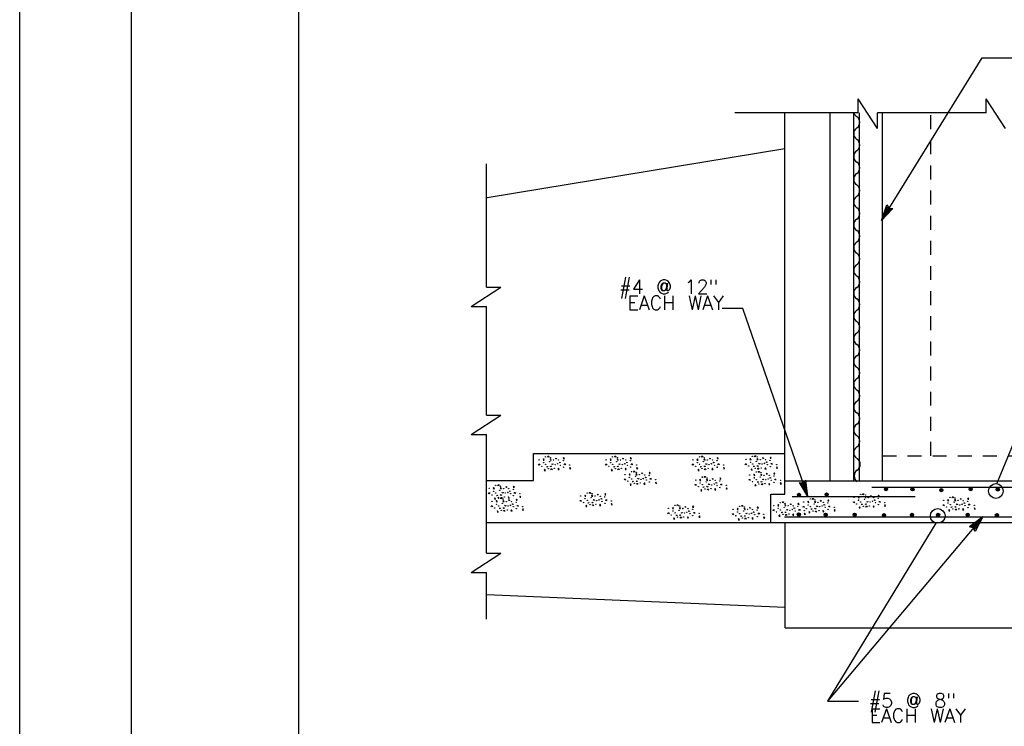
# Model space of a CAD drawing. Extents: x -28.1 to 13.9, y -16.1 to 13.9.
# Tile 2 of 19: x -28.1 to -19.3, y -7 to -0.7. Entities that reach past the tile are written whole.
import ezdxf
from ezdxf.enums import TextEntityAlignment as Align

# ---------------------------------------------------------------- set-up
doc = ezdxf.new("R2010")
doc.units = 0
doc.header["$MEASUREMENT"] = 0
doc.linetypes.add('HIDDEN2', pattern=[0.1875, 0.125, -0.0625])
doc.layers.add('01', color=7, linetype='CONTINUOUS')
doc.layers.add('02', color=7, linetype='CONTINUOUS')
doc.styles.add('TXT_SHX', font='txt.shx')

msp = doc.modelspace()

# ---------------------------------------------------------------- linework, layer by layer
at = {"layer": '01', "color": 7, "linetype": 'CONTINUOUS'}
for p, q in [((-28.143, -16.1273), (-28.143, 13.8727)), ((-27.143, -15.1273), (-27.143, 12.8727)), ((-25.643, -14.6273), (-25.643, 12.3727)), ((-20.424, -2.5093), (-19.525, -1.0583)), ((-19.525, -1.0583), (-19.251, -1.0583)), ((-20.635, -1.5513), (-20.635, -1.4233)), ((-20.463, -1.6893), (-20.635, -1.4233)), ((-19.489, -1.5513), (-19.489, -1.4233)), ((-19.317, -1.6893), (-19.489, -1.4233)), ((-20.635, -1.5513), (-21.74, -1.5513)), ((-21.292, -4.9643), (-21.292, -1.5513)), ((-20.887, -4.8433), (-20.887, -1.5513)), ((-20.675, -4.8433), (-20.675, -1.5513)), ((-20.622, -4.8433), (-20.622, -1.5513)), ((-20.463, -1.6893), (-20.463, -1.5513)), ((-19.489, -1.5513), (-20.463, -1.5513)), ((-20.418, -4.8433), (-20.418, -1.5513)), ((-23.958, -2.3083), (-21.292, -1.8703)), ((-23.963, -3.1103), (-23.963, -2.0053)), ((-20.427, -2.5133), (-20.378, -2.3743)), ((-20.378, -2.3743), (-20.359, -2.4023)), ((-20.427, -2.5133), (-20.325, -2.4073)), ((-20.408, -2.4823), (-20.375, -2.3913)), ((-20.408, -2.4823), (-20.341, -2.4123)), ((-20.389, -2.4513), (-20.373, -2.4073)), ((-20.389, -2.4513), (-20.357, -2.4173)), ((-20.375, -2.3913), (-20.363, -2.4093)), ((-20.373, -2.4073), (-20.367, -2.4163)), ((-20.367, -2.4163), (-20.357, -2.4173)), ((-20.363, -2.4093), (-20.341, -2.4123)), ((-20.359, -2.4023), (-20.325, -2.4073)), ((-24.101, -3.2823), (-23.835, -3.1103)), ((-23.963, -3.1103), (-23.835, -3.1103)), ((-24.101, -3.2823), (-23.963, -3.2823)), ((-23.963, -4.2563), (-23.963, -3.2823)), ((-21.668, -3.3013), (-21.854, -3.3013)), ((-21.086, -4.9853), (-21.668, -3.3013)), ((-19.393, -4.8703), (-18.95, -3.7893)), ((-24.101, -4.4283), (-23.835, -4.2563)), ((-23.963, -4.2563), (-23.835, -4.2563)), ((-24.101, -4.4283), (-23.963, -4.4283)), ((-23.963, -5.4923), (-23.963, -4.4283)), ((-23.542, -4.5993), (-21.29, -4.5993)), ((-23.541, -4.8413), (-23.541, -4.5993)), ((-23.963, -4.8413), (-23.541, -4.8413)), ((-21.292, -4.8433), (-12.686, -4.8433)), ((-21.128, -4.8623), (-21.104, -4.8393)), ((-21.086, -4.9853), (-21.104, -4.8393)), ((-21.086, -4.9853), (-21.162, -4.8593)), ((-21.162, -4.8593), (-21.128, -4.8623)), ((-21.098, -4.9503), (-21.148, -4.8683)), ((-21.148, -4.8683), (-21.126, -4.8703)), ((-21.11, -4.9163), (-21.134, -4.8773)), ((-21.134, -4.8773), (-21.123, -4.8773)), ((-21.126, -4.8703), (-21.11, -4.8553)), ((-21.123, -4.8773), (-21.116, -4.8713)), ((-21.11, -4.9163), (-21.116, -4.8713)), ((-21.098, -4.9503), (-21.11, -4.8553)), ((-20.513, -4.9023), (-17.729, -4.9023)), ((-21.417, -5.2173), (-21.417, -4.9643)), ((-21.415, -4.9643), (-21.292, -4.9643)), ((-21.227, -4.9853), (-20.124, -4.9853)), ((-21.296, -5.1673), (-17.77, -5.1673)), ((-19.52, -5.1673), (-20.909, -6.8153)), ((-19.52, -5.1673), (-19.637, -5.2573)), ((-19.544, -5.1953), (-19.62, -5.2543)), ((-19.52, -5.1673), (-19.589, -5.2973)), ((-19.544, -5.1953), (-19.589, -5.2803)), ((-23.96, -5.2173), (-18.274, -5.2173)), ((-21.29, -6.1603), (-21.29, -5.2173)), ((-19.939, -5.2223), (-20.909, -6.8153)), ((-19.604, -5.2663), (-19.637, -5.2573)), ((-19.599, -5.2603), (-19.62, -5.2543)), ((-19.589, -5.2973), (-19.604, -5.2663)), ((-19.567, -5.2233), (-19.603, -5.2513)), ((-19.593, -5.2543), (-19.603, -5.2513)), ((-19.589, -5.2803), (-19.599, -5.2603)), ((-19.588, -5.2643), (-19.593, -5.2543)), ((-19.567, -5.2233), (-19.588, -5.2643)), ((-24.101, -5.6643), (-23.835, -5.4923)), ((-23.963, -5.4923), (-23.835, -5.4923)), ((-24.101, -5.6643), (-23.963, -5.6643)), ((-23.963, -6.0813), (-23.963, -5.6643)), ((-23.963, -5.8603), (-21.29, -5.9753)), ((-21.29, -6.1603), (-18.028, -6.1603)), ((-20.909, -6.8153), (-20.631, -6.8153))]:
    msp.add_line(p, q, dxfattribs=at)
at = {"layer": '01', "color": 7, "linetype": 'HIDDEN2'}
for p, q in [((-19.984, -4.6213), (-19.984, -1.5503)), ((-20.418, -4.6213), (-12.682, -4.6213))]:
    msp.add_line(p, q, dxfattribs=at)
at = {"layer": '01', "color": 7, "linetype": 'CONTINUOUS'}
for centre, radius in [((-20.3856, -4.9186), 0.0145), ((-20.3856, -4.9186), 0.0112), ((-20.3856, -4.9186), 0.00822), ((-20.3856, -4.9186), 0.00415), ((-20.1496, -4.9206), 0.0145), ((-20.1496, -4.9206), 0.0112), ((-20.1496, -4.9206), 0.00822), ((-20.1496, -4.9206), 0.00415), ((-19.8906, -4.9276), 0.0145), ((-19.8906, -4.9276), 0.0112), ((-19.8906, -4.9276), 0.00822), ((-19.8906, -4.9276), 0.00415), ((-19.6276, -4.9186), 0.0145), ((-19.6276, -4.9186), 0.0112), ((-19.6276, -4.9186), 0.00822), ((-19.6276, -4.9186), 0.00415), ((-19.402, -4.9353), 0.0658), ((-19.3856, -4.9216), 0.0145), ((-19.3856, -4.9216), 0.0112), ((-19.3856, -4.9216), 0.00822), ((-19.3856, -4.9216), 0.00415), ((-21.1646, -4.9706), 0.0145), ((-21.1646, -4.9706), 0.0112), ((-21.1646, -4.9706), 0.00822), ((-21.1646, -4.9706), 0.00415), ((-20.9176, -4.9666), 0.0145), ((-20.9176, -4.9666), 0.0112), ((-20.9176, -4.9666), 0.00822), ((-20.9176, -4.9666), 0.00415), ((-19.923, -5.1583), 0.0658), ((-21.1666, -5.1466), 0.0145), ((-21.1666, -5.1466), 0.0112), ((-21.1666, -5.1466), 0.00822), ((-21.1666, -5.1466), 0.00415), ((-20.9266, -5.1476), 0.0145), ((-20.9266, -5.1476), 0.0112), ((-20.9266, -5.1476), 0.00822), ((-20.9266, -5.1476), 0.00415), ((-20.6666, -5.1476), 0.0145), ((-20.6666, -5.1476), 0.0112), ((-20.6666, -5.1476), 0.00822), ((-20.6666, -5.1476), 0.00415), ((-20.4036, -5.1516), 0.0145), ((-20.4036, -5.1516), 0.0112), ((-20.4036, -5.1516), 0.00822), ((-20.4036, -5.1516), 0.00415), ((-20.1536, -5.1496), 0.0145), ((-20.1536, -5.1496), 0.0112), ((-20.1536, -5.1496), 0.00822), ((-20.1536, -5.1496), 0.00415), ((-19.9196, -5.1496), 0.0145), ((-19.9196, -5.1496), 0.0112), ((-19.9196, -5.1496), 0.00822), ((-19.9196, -5.1496), 0.00415), ((-19.6546, -5.1486), 0.0145), ((-19.6546, -5.1486), 0.0112), ((-19.6546, -5.1486), 0.00822), ((-19.6546, -5.1486), 0.00415), ((-19.3926, -5.1516), 0.0145), ((-19.3926, -5.1516), 0.0112), ((-19.3926, -5.1516), 0.00822), ((-19.3926, -5.1516), 0.00415)]:
    msp.add_circle(centre, radius, dxfattribs=at)
for centre, start, end in [((-20.6135, -1.5323), 201.80141, 235.92281), ((-20.6825, -1.6343), 304.0772, 55.92281), ((-20.6135, -1.7363), 124.0772, 235.92281), ((-20.6825, -1.8383), 304.0772, 55.92281), ((-20.6135, -1.9403), 124.0772, 235.92281), ((-20.6825, -2.0423), 304.0772, 55.92281), ((-20.6135, -2.1443), 124.0772, 235.92281), ((-20.6825, -2.2463), 304.0772, 55.92281), ((-20.6135, -2.3483), 124.0772, 235.92281), ((-20.6825, -2.4503), 304.0772, 55.92281), ((-20.6135, -2.5523), 124.0772, 235.92281), ((-20.6825, -2.6543), 304.0772, 55.92281), ((-20.6135, -2.7563), 124.0772, 235.92281), ((-20.6825, -2.8583), 304.0772, 55.92281), ((-20.6135, -2.9603), 124.0772, 235.92281), ((-20.6825, -3.0623), 304.0772, 55.92281), ((-20.6135, -3.1643), 124.0772, 235.92281), ((-20.6825, -3.2663), 304.0772, 55.92281), ((-20.6135, -3.3683), 124.0772, 235.92281), ((-20.6825, -3.4703), 304.0772, 55.92281), ((-20.6135, -3.5723), 124.0772, 235.92281), ((-20.6825, -3.6743), 304.0772, 55.92281), ((-20.6135, -3.7763), 124.0772, 235.92281), ((-20.6825, -3.8783), 304.0772, 55.92281), ((-20.6135, -3.9803), 124.0772, 235.92281), ((-20.6825, -4.0823), 304.0772, 55.92281), ((-20.6135, -4.1843), 124.0772, 235.92281), ((-20.6825, -4.2863), 304.0772, 55.92281), ((-20.6135, -4.3883), 124.0772, 235.92281), ((-20.6825, -4.4903), 304.0772, 55.92281), ((-20.6135, -4.5923), 124.0772, 235.92281), ((-20.6785, -4.6973), 304.0772, 55.92281), ((-20.6095, -4.7993), 124.0772, 235.92281)]:
    msp.add_arc(centre, 0.0616, start, end, dxfattribs=at)
at = {"layer": '02', "color": 7, "linetype": 'CONTINUOUS'}
for p, q in [((-23.344, -4.6453), (-23.338, -4.6403)), ((-22.744, -4.6453), (-22.738, -4.6403)), ((-21.967, -4.6453), (-21.961, -4.6403)), ((-21.492, -4.6413), (-21.486, -4.6363)), ((-22.575, -4.7773), (-22.569, -4.7723)), ((-21.942, -4.8273), (-21.936, -4.8223)), ((-21.458, -4.7813), (-21.452, -4.7763)), ((-23.791, -4.9013), (-23.785, -4.8963)), ((-23.766, -5.0173), (-23.76, -5.0123)), ((-22.972, -4.9683), (-22.966, -4.9633)), ((-20.975, -5.0233), (-20.969, -5.0183)), ((-20.524, -4.9813), (-20.518, -4.9763)), ((-19.722, -5.0073), (-19.716, -5.0023)), ((-22.186, -5.0793), (-22.18, -5.0743)), ((-21.607, -5.0873), (-21.601, -5.0823)), ((-21.243, -5.0543), (-21.237, -5.0493))]:
    msp.add_line(p, q, dxfattribs=at)
for points in [[(-23.451, -4.6483), (-23.456, -4.6583), (-23.446, -4.6593), (-23.454, -4.6483)], [(-23.41, -4.6333), (-23.415, -4.6243), (-23.404, -4.6243), (-23.41, -4.6353)], [(-23.389, -4.6473), (-23.394, -4.6573), (-23.383, -4.6583), (-23.391, -4.6473)], [(-23.338, -4.6403), (-23.336, -4.6473), (-23.344, -4.6473)], [(-23.271, -4.6353), (-23.276, -4.6453), (-23.266, -4.6463), (-23.274, -4.6353)], [(-22.851, -4.6483), (-22.856, -4.6583), (-22.846, -4.6593), (-22.854, -4.6483)], [(-22.81, -4.6333), (-22.815, -4.6243), (-22.804, -4.6243), (-22.81, -4.6353)], [(-22.789, -4.6473), (-22.794, -4.6573), (-22.783, -4.6583), (-22.791, -4.6473)], [(-22.738, -4.6403), (-22.736, -4.6473), (-22.744, -4.6473)], [(-22.671, -4.6353), (-22.676, -4.6453), (-22.666, -4.6463), (-22.674, -4.6353)], [(-22.074, -4.6483), (-22.079, -4.6583), (-22.069, -4.6593), (-22.077, -4.6483)], [(-22.033, -4.6333), (-22.038, -4.6243), (-22.027, -4.6243), (-22.033, -4.6353)], [(-22.012, -4.6473), (-22.017, -4.6573), (-22.006, -4.6583), (-22.014, -4.6473)], [(-21.961, -4.6403), (-21.959, -4.6473), (-21.967, -4.6473)], [(-21.894, -4.6353), (-21.899, -4.6453), (-21.889, -4.6463), (-21.897, -4.6353)], [(-21.599, -4.6443), (-21.604, -4.6543), (-21.594, -4.6553), (-21.602, -4.6443)], [(-21.558, -4.6293), (-21.563, -4.6203), (-21.552, -4.6203), (-21.558, -4.6313)], [(-21.537, -4.6433), (-21.542, -4.6533), (-21.531, -4.6543), (-21.539, -4.6433)], [(-21.486, -4.6363), (-21.484, -4.6433), (-21.492, -4.6433)], [(-21.419, -4.6313), (-21.424, -4.6413), (-21.414, -4.6423), (-21.422, -4.6313)], [(-23.493, -4.7043), (-23.498, -4.6963), (-23.487, -4.6963), (-23.493, -4.7063)], [(-23.441, -4.7403), (-23.446, -4.7503), (-23.436, -4.7513), (-23.444, -4.7403)], [(-23.424, -4.7193), (-23.419, -4.7163), (-23.415, -4.7193), (-23.427, -4.7213)], [(-23.382, -4.7453), (-23.387, -4.7363), (-23.376, -4.7363), (-23.382, -4.7463)], [(-23.331, -4.6933), (-23.328, -4.6893), (-23.323, -4.6933), (-23.33, -4.6943)], [(-23.317, -4.7313), (-23.322, -4.7413), (-23.312, -4.7423), (-23.32, -4.7313)], [(-23.311, -4.6803), (-23.306, -4.6783), (-23.303, -4.6843), (-23.311, -4.6813)], [(-23.263, -4.7003), (-23.268, -4.6923), (-23.257, -4.6923), (-23.263, -4.7023)], [(-23.214, -4.7243), (-23.219, -4.7343), (-23.209, -4.7353), (-23.216, -4.7243)], [(-22.893, -4.7043), (-22.898, -4.6963), (-22.887, -4.6963), (-22.893, -4.7063)], [(-22.841, -4.7403), (-22.846, -4.7503), (-22.836, -4.7513), (-22.844, -4.7403)], [(-22.824, -4.7193), (-22.819, -4.7163), (-22.815, -4.7193), (-22.827, -4.7213)], [(-22.782, -4.7453), (-22.787, -4.7363), (-22.776, -4.7363), (-22.782, -4.7463)], [(-22.731, -4.6933), (-22.728, -4.6893), (-22.723, -4.6933), (-22.73, -4.6943)], [(-22.717, -4.7313), (-22.722, -4.7413), (-22.712, -4.7423), (-22.72, -4.7313)], [(-22.711, -4.6803), (-22.706, -4.6783), (-22.703, -4.6843), (-22.711, -4.6813)], [(-22.663, -4.7003), (-22.668, -4.6923), (-22.657, -4.6923), (-22.663, -4.7023)], [(-22.641, -4.7653), (-22.646, -4.7563), (-22.635, -4.7563), (-22.641, -4.7673)], [(-22.614, -4.7243), (-22.619, -4.7343), (-22.609, -4.7353), (-22.616, -4.7243)], [(-22.116, -4.7043), (-22.121, -4.6963), (-22.11, -4.6963), (-22.116, -4.7063)], [(-22.064, -4.7403), (-22.069, -4.7503), (-22.059, -4.7513), (-22.067, -4.7403)], [(-22.047, -4.7193), (-22.042, -4.7163), (-22.038, -4.7193), (-22.05, -4.7213)], [(-22.005, -4.7453), (-22.01, -4.7363), (-21.999, -4.7363), (-22.005, -4.7463)], [(-21.954, -4.6933), (-21.951, -4.6893), (-21.946, -4.6933), (-21.953, -4.6943)], [(-21.94, -4.7313), (-21.945, -4.7413), (-21.935, -4.7423), (-21.943, -4.7313)], [(-21.934, -4.6803), (-21.929, -4.6783), (-21.926, -4.6843), (-21.934, -4.6813)], [(-21.886, -4.7003), (-21.891, -4.6923), (-21.88, -4.6923), (-21.886, -4.7023)], [(-21.837, -4.7243), (-21.842, -4.7343), (-21.832, -4.7353), (-21.839, -4.7243)], [(-21.641, -4.7003), (-21.646, -4.6923), (-21.635, -4.6923), (-21.641, -4.7023)], [(-21.589, -4.7363), (-21.594, -4.7463), (-21.584, -4.7473), (-21.592, -4.7363)], [(-21.572, -4.7153), (-21.567, -4.7123), (-21.563, -4.7153), (-21.575, -4.7173)], [(-21.53, -4.7413), (-21.535, -4.7323), (-21.524, -4.7323), (-21.53, -4.7423)], [(-21.524, -4.7693), (-21.529, -4.7603), (-21.518, -4.7603), (-21.524, -4.7713)], [(-21.479, -4.6893), (-21.476, -4.6853), (-21.471, -4.6893), (-21.478, -4.6903)], [(-21.465, -4.7273), (-21.47, -4.7373), (-21.46, -4.7383), (-21.468, -4.7273)], [(-21.459, -4.6763), (-21.454, -4.6743), (-21.451, -4.6803), (-21.459, -4.6773)], [(-21.411, -4.6963), (-21.416, -4.6883), (-21.405, -4.6883), (-21.411, -4.6983)], [(-21.362, -4.7203), (-21.367, -4.7303), (-21.357, -4.7313), (-21.364, -4.7203)], [(-22.724, -4.8363), (-22.729, -4.8283), (-22.718, -4.8283), (-22.724, -4.8383)], [(-22.682, -4.7803), (-22.687, -4.7903), (-22.677, -4.7913), (-22.685, -4.7803)], [(-22.655, -4.8513), (-22.65, -4.8483), (-22.646, -4.8513), (-22.658, -4.8533)], [(-22.62, -4.7793), (-22.625, -4.7893), (-22.614, -4.7903), (-22.622, -4.7793)], [(-22.569, -4.7723), (-22.567, -4.7793), (-22.575, -4.7793)], [(-22.562, -4.8253), (-22.559, -4.8213), (-22.554, -4.8253), (-22.561, -4.8263)], [(-22.542, -4.8123), (-22.537, -4.8103), (-22.534, -4.8163), (-22.542, -4.8133)], [(-22.502, -4.7673), (-22.507, -4.7773), (-22.497, -4.7783), (-22.505, -4.7673)], [(-22.494, -4.8323), (-22.499, -4.8243), (-22.488, -4.8243), (-22.494, -4.8343)], [(-22.049, -4.8303), (-22.054, -4.8403), (-22.044, -4.8413), (-22.052, -4.8303)], [(-22.008, -4.8153), (-22.013, -4.8063), (-22.002, -4.8063), (-22.008, -4.8173)], [(-21.987, -4.8293), (-21.992, -4.8393), (-21.981, -4.8403), (-21.989, -4.8293)], [(-21.936, -4.8223), (-21.934, -4.8293), (-21.942, -4.8293)], [(-21.869, -4.8173), (-21.874, -4.8273), (-21.864, -4.8283), (-21.872, -4.8173)], [(-21.607, -4.8403), (-21.612, -4.8323), (-21.601, -4.8323), (-21.607, -4.8423)], [(-21.565, -4.7843), (-21.57, -4.7943), (-21.56, -4.7953), (-21.568, -4.7843)], [(-21.503, -4.7833), (-21.508, -4.7933), (-21.497, -4.7943), (-21.505, -4.7833)], [(-21.452, -4.7763), (-21.45, -4.7833), (-21.458, -4.7833)], [(-21.445, -4.8293), (-21.442, -4.8253), (-21.437, -4.8293), (-21.444, -4.8303)], [(-21.425, -4.8163), (-21.42, -4.8143), (-21.417, -4.8203), (-21.425, -4.8173)], [(-21.385, -4.7713), (-21.39, -4.7813), (-21.38, -4.7823), (-21.388, -4.7713)], [(-21.377, -4.8363), (-21.382, -4.8283), (-21.371, -4.8283), (-21.377, -4.8383)], [(-23.898, -4.9043), (-23.903, -4.9143), (-23.893, -4.9153), (-23.901, -4.9043)], [(-23.857, -4.8893), (-23.862, -4.8803), (-23.851, -4.8803), (-23.857, -4.8913)], [(-23.836, -4.9033), (-23.841, -4.9133), (-23.83, -4.9143), (-23.838, -4.9033)], [(-23.785, -4.8963), (-23.783, -4.9033), (-23.791, -4.9033)], [(-23.758, -4.9363), (-23.753, -4.9343), (-23.75, -4.9403), (-23.758, -4.9373)], [(-23.718, -4.8913), (-23.723, -4.9013), (-23.713, -4.9023), (-23.721, -4.8913)], [(-22.672, -4.8723), (-22.677, -4.8823), (-22.667, -4.8833), (-22.675, -4.8723)], [(-22.613, -4.8773), (-22.618, -4.8683), (-22.607, -4.8683), (-22.613, -4.8783)], [(-22.548, -4.8633), (-22.553, -4.8733), (-22.543, -4.8743), (-22.551, -4.8633)], [(-22.445, -4.8563), (-22.45, -4.8663), (-22.44, -4.8673), (-22.447, -4.8563)], [(-22.091, -4.8863), (-22.096, -4.8783), (-22.085, -4.8783), (-22.091, -4.8883)], [(-22.039, -4.9223), (-22.044, -4.9323), (-22.034, -4.9333), (-22.042, -4.9223)], [(-22.022, -4.9013), (-22.017, -4.8983), (-22.013, -4.9013), (-22.025, -4.9033)], [(-21.98, -4.9273), (-21.985, -4.9183), (-21.974, -4.9183), (-21.98, -4.9283)], [(-21.929, -4.8753), (-21.926, -4.8713), (-21.921, -4.8753), (-21.928, -4.8763)], [(-21.915, -4.9133), (-21.92, -4.9233), (-21.91, -4.9243), (-21.918, -4.9133)], [(-21.909, -4.8623), (-21.904, -4.8603), (-21.901, -4.8663), (-21.909, -4.8633)], [(-21.861, -4.8823), (-21.866, -4.8743), (-21.855, -4.8743), (-21.861, -4.8843)], [(-21.812, -4.9063), (-21.817, -4.9163), (-21.807, -4.9173), (-21.814, -4.9063)], [(-21.555, -4.8763), (-21.56, -4.8863), (-21.55, -4.8873), (-21.558, -4.8763)], [(-21.538, -4.8553), (-21.533, -4.8523), (-21.529, -4.8553), (-21.541, -4.8573)], [(-21.496, -4.8813), (-21.501, -4.8723), (-21.49, -4.8723), (-21.496, -4.8823)], [(-21.431, -4.8673), (-21.436, -4.8773), (-21.426, -4.8783), (-21.434, -4.8673)], [(-21.328, -4.8603), (-21.333, -4.8703), (-21.323, -4.8713), (-21.33, -4.8603)], [(-23.94, -4.9603), (-23.945, -4.9523), (-23.934, -4.9523), (-23.94, -4.9623)], [(-23.888, -4.9963), (-23.893, -5.0063), (-23.883, -5.0073), (-23.891, -4.9963)], [(-23.873, -5.0203), (-23.878, -5.0303), (-23.868, -5.0313), (-23.876, -5.0203)], [(-23.871, -4.9753), (-23.866, -4.9723), (-23.862, -4.9753), (-23.874, -4.9773)], [(-23.832, -5.0053), (-23.837, -4.9963), (-23.826, -4.9963), (-23.832, -5.0073)], [(-23.829, -5.0013), (-23.834, -4.9923), (-23.823, -4.9923), (-23.829, -5.0023)], [(-23.811, -5.0193), (-23.816, -5.0293), (-23.805, -5.0303), (-23.813, -5.0193)], [(-23.778, -4.9493), (-23.775, -4.9453), (-23.77, -4.9493), (-23.777, -4.9503)], [(-23.764, -4.9873), (-23.769, -4.9973), (-23.759, -4.9983), (-23.767, -4.9873)], [(-23.76, -5.0123), (-23.758, -5.0193), (-23.766, -5.0193)], [(-23.71, -4.9563), (-23.715, -4.9483), (-23.704, -4.9483), (-23.71, -4.9583)], [(-23.693, -5.0073), (-23.698, -5.0173), (-23.688, -5.0183), (-23.696, -5.0073)], [(-23.661, -4.9803), (-23.666, -4.9903), (-23.656, -4.9913), (-23.663, -4.9803)], [(-23.121, -5.0273), (-23.126, -5.0193), (-23.115, -5.0193), (-23.121, -5.0293)], [(-23.079, -4.9713), (-23.084, -4.9813), (-23.074, -4.9823), (-23.082, -4.9713)], [(-23.038, -4.9563), (-23.043, -4.9473), (-23.032, -4.9473), (-23.038, -4.9583)], [(-23.017, -4.9703), (-23.022, -4.9803), (-23.011, -4.9813), (-23.019, -4.9703)], [(-22.966, -4.9633), (-22.964, -4.9703), (-22.972, -4.9703)], [(-22.959, -5.0163), (-22.956, -5.0123), (-22.951, -5.0163), (-22.958, -5.0173)], [(-22.939, -5.0033), (-22.934, -5.0013), (-22.931, -5.0073), (-22.939, -5.0043)], [(-22.899, -4.9583), (-22.904, -4.9683), (-22.894, -4.9693), (-22.902, -4.9583)], [(-22.891, -5.0233), (-22.896, -5.0153), (-22.885, -5.0153), (-22.891, -5.0253)], [(-21.041, -5.0113), (-21.046, -5.0023), (-21.035, -5.0023), (-21.041, -5.0133)], [(-21.02, -5.0253), (-21.025, -5.0353), (-21.014, -5.0363), (-21.022, -5.0253)], [(-20.969, -5.0183), (-20.967, -5.0253), (-20.975, -5.0253)], [(-20.902, -5.0133), (-20.907, -5.0233), (-20.897, -5.0243), (-20.905, -5.0133)], [(-20.631, -4.9843), (-20.636, -4.9943), (-20.626, -4.9953), (-20.634, -4.9843)], [(-20.59, -4.9693), (-20.595, -4.9603), (-20.584, -4.9603), (-20.59, -4.9713)], [(-20.569, -4.9833), (-20.574, -4.9933), (-20.563, -4.9943), (-20.571, -4.9833)], [(-20.518, -4.9763), (-20.516, -4.9833), (-20.524, -4.9833)], [(-20.511, -5.0293), (-20.508, -5.0253), (-20.503, -5.0293), (-20.51, -5.0303)], [(-20.491, -5.0163), (-20.486, -5.0143), (-20.483, -5.0203), (-20.491, -5.0173)], [(-20.451, -4.9713), (-20.456, -4.9813), (-20.446, -4.9823), (-20.454, -4.9713)], [(-19.829, -5.0103), (-19.834, -5.0203), (-19.824, -5.0213), (-19.832, -5.0103)], [(-19.788, -4.9953), (-19.793, -4.9863), (-19.782, -4.9863), (-19.788, -4.9973)], [(-19.767, -5.0093), (-19.772, -5.0193), (-19.761, -5.0203), (-19.769, -5.0093)], [(-19.716, -5.0023), (-19.714, -5.0093), (-19.722, -5.0093)], [(-19.649, -4.9973), (-19.654, -5.0073), (-19.644, -5.0083), (-19.652, -4.9973)], [(-23.915, -5.0763), (-23.92, -5.0683), (-23.909, -5.0683), (-23.915, -5.0783)], [(-23.863, -5.1123), (-23.868, -5.1223), (-23.858, -5.1233), (-23.866, -5.1123)], [(-23.846, -5.0913), (-23.841, -5.0883), (-23.837, -5.0913), (-23.849, -5.0933)], [(-23.804, -5.1173), (-23.809, -5.1083), (-23.798, -5.1083), (-23.804, -5.1183)], [(-23.753, -5.0653), (-23.75, -5.0613), (-23.745, -5.0653), (-23.752, -5.0663)], [(-23.739, -5.1033), (-23.744, -5.1133), (-23.734, -5.1143), (-23.742, -5.1033)], [(-23.733, -5.0523), (-23.728, -5.0503), (-23.725, -5.0563), (-23.733, -5.0533)], [(-23.685, -5.0723), (-23.69, -5.0643), (-23.679, -5.0643), (-23.685, -5.0743)], [(-23.636, -5.0963), (-23.641, -5.1063), (-23.631, -5.1073), (-23.638, -5.0963)], [(-23.069, -5.0633), (-23.074, -5.0733), (-23.064, -5.0743), (-23.072, -5.0633)], [(-23.052, -5.0423), (-23.047, -5.0393), (-23.043, -5.0423), (-23.055, -5.0443)], [(-23.01, -5.0683), (-23.015, -5.0593), (-23.004, -5.0593), (-23.01, -5.0693)], [(-22.945, -5.0543), (-22.95, -5.0643), (-22.94, -5.0653), (-22.948, -5.0543)], [(-22.842, -5.0473), (-22.847, -5.0573), (-22.837, -5.0583), (-22.844, -5.0473)], [(-22.293, -5.0823), (-22.298, -5.0923), (-22.288, -5.0933), (-22.296, -5.0823)], [(-22.252, -5.0673), (-22.257, -5.0583), (-22.246, -5.0583), (-22.252, -5.0693)], [(-22.231, -5.0813), (-22.236, -5.0913), (-22.225, -5.0923), (-22.233, -5.0813)], [(-22.18, -5.0743), (-22.178, -5.0813), (-22.186, -5.0813)], [(-22.153, -5.1143), (-22.148, -5.1123), (-22.145, -5.1183), (-22.153, -5.1153)], [(-22.113, -5.0693), (-22.118, -5.0793), (-22.108, -5.0803), (-22.116, -5.0693)], [(-21.714, -5.0903), (-21.719, -5.1003), (-21.709, -5.1013), (-21.717, -5.0903)], [(-21.673, -5.0753), (-21.678, -5.0663), (-21.667, -5.0663), (-21.673, -5.0773)], [(-21.652, -5.0893), (-21.657, -5.0993), (-21.646, -5.1003), (-21.654, -5.0893)], [(-21.601, -5.0823), (-21.599, -5.0893), (-21.607, -5.0893)], [(-21.534, -5.0773), (-21.539, -5.0873), (-21.529, -5.0883), (-21.537, -5.0773)], [(-21.392, -5.1133), (-21.397, -5.1053), (-21.386, -5.1053), (-21.392, -5.1153)], [(-21.35, -5.0573), (-21.355, -5.0673), (-21.345, -5.0683), (-21.353, -5.0573)], [(-21.309, -5.0423), (-21.314, -5.0333), (-21.303, -5.0333), (-21.309, -5.0443)], [(-21.288, -5.0563), (-21.293, -5.0663), (-21.282, -5.0673), (-21.29, -5.0563)], [(-21.237, -5.0493), (-21.235, -5.0563), (-21.243, -5.0563)], [(-21.23, -5.1023), (-21.227, -5.0983), (-21.222, -5.1023), (-21.229, -5.1033)], [(-21.21, -5.0893), (-21.205, -5.0873), (-21.202, -5.0933), (-21.21, -5.0903)], [(-21.17, -5.0443), (-21.175, -5.0543), (-21.165, -5.0553), (-21.173, -5.0443)], [(-21.162, -5.1093), (-21.167, -5.1013), (-21.156, -5.1013), (-21.162, -5.1113)], [(-21.124, -5.0823), (-21.129, -5.0743), (-21.118, -5.0743), (-21.124, -5.0843)], [(-21.082, -5.0263), (-21.087, -5.0363), (-21.077, -5.0373), (-21.085, -5.0263)], [(-21.055, -5.0973), (-21.05, -5.0943), (-21.046, -5.0973), (-21.058, -5.0993)], [(-20.962, -5.0713), (-20.959, -5.0673), (-20.954, -5.0713), (-20.961, -5.0723)], [(-20.948, -5.1093), (-20.953, -5.1193), (-20.943, -5.1203), (-20.951, -5.1093)], [(-20.942, -5.0583), (-20.937, -5.0563), (-20.934, -5.0623), (-20.942, -5.0593)], [(-20.894, -5.0783), (-20.899, -5.0703), (-20.888, -5.0703), (-20.894, -5.0803)], [(-20.845, -5.1023), (-20.85, -5.1123), (-20.84, -5.1133), (-20.847, -5.1023)], [(-20.673, -5.0403), (-20.678, -5.0323), (-20.667, -5.0323), (-20.673, -5.0423)], [(-20.621, -5.0763), (-20.626, -5.0863), (-20.616, -5.0873), (-20.624, -5.0763)], [(-20.604, -5.0553), (-20.599, -5.0523), (-20.595, -5.0553), (-20.607, -5.0573)], [(-20.562, -5.0813), (-20.567, -5.0723), (-20.556, -5.0723), (-20.562, -5.0823)], [(-20.497, -5.0673), (-20.502, -5.0773), (-20.492, -5.0783), (-20.5, -5.0673)], [(-20.443, -5.0363), (-20.448, -5.0283), (-20.437, -5.0283), (-20.443, -5.0383)], [(-20.394, -5.0603), (-20.399, -5.0703), (-20.389, -5.0713), (-20.396, -5.0603)], [(-19.871, -5.0663), (-19.876, -5.0583), (-19.865, -5.0583), (-19.871, -5.0683)], [(-19.819, -5.1023), (-19.824, -5.1123), (-19.814, -5.1133), (-19.822, -5.1023)], [(-19.802, -5.0813), (-19.797, -5.0783), (-19.793, -5.0813), (-19.805, -5.0833)], [(-19.76, -5.1073), (-19.765, -5.0983), (-19.754, -5.0983), (-19.76, -5.1083)], [(-19.709, -5.0553), (-19.706, -5.0513), (-19.701, -5.0553), (-19.708, -5.0563)], [(-19.695, -5.0933), (-19.7, -5.1033), (-19.69, -5.1043), (-19.698, -5.0933)], [(-19.689, -5.0423), (-19.684, -5.0403), (-19.681, -5.0463), (-19.689, -5.0433)], [(-19.641, -5.0623), (-19.646, -5.0543), (-19.635, -5.0543), (-19.641, -5.0643)], [(-19.592, -5.0863), (-19.597, -5.0963), (-19.587, -5.0973), (-19.594, -5.0863)], [(-22.335, -5.1383), (-22.34, -5.1303), (-22.329, -5.1303), (-22.335, -5.1403)], [(-22.283, -5.1743), (-22.288, -5.1843), (-22.278, -5.1853), (-22.286, -5.1743)], [(-22.266, -5.1533), (-22.261, -5.1503), (-22.257, -5.1533), (-22.269, -5.1553)], [(-22.224, -5.1793), (-22.229, -5.1703), (-22.218, -5.1703), (-22.224, -5.1803)], [(-22.173, -5.1273), (-22.17, -5.1233), (-22.165, -5.1273), (-22.172, -5.1283)], [(-22.159, -5.1653), (-22.164, -5.1753), (-22.154, -5.1763), (-22.162, -5.1653)], [(-22.105, -5.1343), (-22.11, -5.1263), (-22.099, -5.1263), (-22.105, -5.1363)], [(-22.056, -5.1583), (-22.061, -5.1683), (-22.051, -5.1693), (-22.058, -5.1583)], [(-21.756, -5.1463), (-21.761, -5.1383), (-21.75, -5.1383), (-21.756, -5.1483)], [(-21.704, -5.1823), (-21.709, -5.1923), (-21.699, -5.1933), (-21.707, -5.1823)], [(-21.687, -5.1613), (-21.682, -5.1583), (-21.678, -5.1613), (-21.69, -5.1633)], [(-21.645, -5.1873), (-21.65, -5.1783), (-21.639, -5.1783), (-21.645, -5.1883)], [(-21.594, -5.1353), (-21.591, -5.1313), (-21.586, -5.1353), (-21.593, -5.1363)], [(-21.58, -5.1733), (-21.585, -5.1833), (-21.575, -5.1843), (-21.583, -5.1733)], [(-21.574, -5.1223), (-21.569, -5.1203), (-21.566, -5.1263), (-21.574, -5.1233)], [(-21.526, -5.1423), (-21.531, -5.1343), (-21.52, -5.1343), (-21.526, -5.1443)], [(-21.477, -5.1663), (-21.482, -5.1763), (-21.472, -5.1773), (-21.479, -5.1663)], [(-21.34, -5.1493), (-21.345, -5.1593), (-21.335, -5.1603), (-21.343, -5.1493)], [(-21.323, -5.1283), (-21.318, -5.1253), (-21.314, -5.1283), (-21.326, -5.1303)], [(-21.281, -5.1543), (-21.286, -5.1453), (-21.275, -5.1453), (-21.281, -5.1553)], [(-21.216, -5.1403), (-21.221, -5.1503), (-21.211, -5.1513), (-21.219, -5.1403)], [(-21.113, -5.1333), (-21.118, -5.1433), (-21.108, -5.1443), (-21.115, -5.1333)], [(-21.072, -5.1183), (-21.077, -5.1283), (-21.067, -5.1293), (-21.075, -5.1183)], [(-21.013, -5.1233), (-21.018, -5.1143), (-21.007, -5.1143), (-21.013, -5.1243)]]:
    msp.add_lwpolyline(points, dxfattribs=at)
for points in [[(-23.391, -4.7193), (-23.386, -4.7113), (-23.383, -4.7173)], [(-23.376, -4.6983), (-23.371, -4.6893), (-23.368, -4.6953)], [(-22.791, -4.7193), (-22.786, -4.7113), (-22.783, -4.7173)], [(-22.776, -4.6983), (-22.771, -4.6893), (-22.768, -4.6953)], [(-22.014, -4.7193), (-22.009, -4.7113), (-22.006, -4.7173)], [(-21.999, -4.6983), (-21.994, -4.6893), (-21.991, -4.6953)], [(-21.539, -4.7153), (-21.534, -4.7073), (-21.531, -4.7133)], [(-21.524, -4.6943), (-21.519, -4.6853), (-21.516, -4.6913)], [(-22.622, -4.8513), (-22.617, -4.8433), (-22.614, -4.8493)], [(-22.607, -4.8303), (-22.602, -4.8213), (-22.599, -4.8273)], [(-21.505, -4.8553), (-21.5, -4.8473), (-21.497, -4.8533)], [(-21.49, -4.8343), (-21.485, -4.8253), (-21.482, -4.8313)], [(-21.989, -4.9013), (-21.984, -4.8933), (-21.981, -4.8993)], [(-21.974, -4.8803), (-21.969, -4.8713), (-21.966, -4.8773)], [(-23.838, -4.9753), (-23.833, -4.9673), (-23.83, -4.9733)], [(-23.823, -4.9543), (-23.818, -4.9453), (-23.815, -4.9513)], [(-23.004, -5.0213), (-22.999, -5.0123), (-22.996, -5.0183)], [(-20.556, -5.0343), (-20.551, -5.0253), (-20.548, -5.0313)], [(-23.813, -5.0913), (-23.808, -5.0833), (-23.805, -5.0893)], [(-23.798, -5.0703), (-23.793, -5.0613), (-23.79, -5.0673)], [(-23.019, -5.0423), (-23.014, -5.0343), (-23.011, -5.0403)], [(-21.275, -5.1073), (-21.27, -5.0983), (-21.267, -5.1043)], [(-21.022, -5.0973), (-21.017, -5.0893), (-21.014, -5.0953)], [(-21.007, -5.0763), (-21.002, -5.0673), (-20.999, -5.0733)], [(-20.571, -5.0553), (-20.566, -5.0473), (-20.563, -5.0533)], [(-19.769, -5.0813), (-19.764, -5.0733), (-19.761, -5.0793)], [(-19.754, -5.0603), (-19.749, -5.0513), (-19.746, -5.0573)], [(-22.233, -5.1533), (-22.228, -5.1453), (-22.225, -5.1513)], [(-22.218, -5.1323), (-22.213, -5.1233), (-22.21, -5.1293)], [(-21.654, -5.1613), (-21.649, -5.1533), (-21.646, -5.1593)], [(-21.639, -5.1403), (-21.634, -5.1313), (-21.631, -5.1373)], [(-21.29, -5.1283), (-21.285, -5.1203), (-21.282, -5.1263)]]:
    msp.add_lwpolyline(points, close=True, dxfattribs=at)
for centre in [(-23.492, -4.6562), (-23.4338, -4.6294), (-23.3985, -4.6732), (-23.391, -4.6362), (-23.3633, -4.6579), (-23.317, -4.6589), (-23.2758, -4.6647), (-22.892, -4.6562), (-22.8338, -4.6294), (-22.7985, -4.6732), (-22.791, -4.6362), (-22.7633, -4.6579), (-22.717, -4.6589), (-22.6758, -4.6647), (-22.115, -4.6562), (-22.0568, -4.6294), (-22.0215, -4.6732), (-22.014, -4.6362), (-21.9863, -4.6579), (-21.94, -4.6589), (-21.8988, -4.6647), (-21.64, -4.6522), (-21.5818, -4.6254), (-21.5465, -4.6692), (-21.539, -4.6322), (-21.5113, -4.6539), (-21.465, -4.6549), (-21.4238, -4.6607), (-23.4675, -4.7152), (-23.4523, -4.6814), (-23.433, -4.6967), (-23.4095, -4.7354), (-23.3555, -4.7329), (-23.348, -4.6984), (-23.3, -4.7042), (-23.2748, -4.7219), (-23.2175, -4.7024), (-22.8675, -4.7152), (-22.8523, -4.6814), (-22.833, -4.6967), (-22.8095, -4.7354), (-22.7555, -4.7329), (-22.748, -4.6984), (-22.7, -4.7042), (-22.6748, -4.7219), (-22.6648, -4.7614), (-22.6175, -4.7024), (-22.0905, -4.7152), (-22.0753, -4.6814), (-22.056, -4.6967), (-22.0325, -4.7354), (-21.9785, -4.7329), (-21.971, -4.6984), (-21.923, -4.7042), (-21.8978, -4.7219), (-21.8405, -4.7024), (-21.6155, -4.7112), (-21.6003, -4.6774), (-21.581, -4.6927), (-21.5575, -4.7314), (-21.5035, -4.7289), (-21.496, -4.6944), (-21.448, -4.7002), (-21.4228, -4.7179), (-21.3655, -4.6984), (-22.723, -4.7882), (-22.6985, -4.8472), (-22.6833, -4.8134), (-22.664, -4.8287), (-22.6295, -4.8052), (-22.622, -4.7682), (-22.5943, -4.7899), (-22.579, -4.8304), (-22.548, -4.7909), (-22.531, -4.8362), (-22.5068, -4.7967), (-22.4485, -4.8344), (-22.09, -4.8382), (-22.0318, -4.8114), (-21.989, -4.8182), (-21.9613, -4.8399), (-21.915, -4.8409), (-21.8738, -4.8467), (-21.606, -4.7922), (-21.5663, -4.8174), (-21.5478, -4.7654), (-21.547, -4.8327), (-21.5125, -4.8092), (-21.505, -4.7722), (-21.4773, -4.7939), (-21.462, -4.8344), (-21.431, -4.7949), (-21.414, -4.8402), (-21.3898, -4.8007), (-21.3315, -4.8384), (-23.939, -4.9122), (-23.8993, -4.9374), (-23.8808, -4.8854), (-23.8455, -4.9292), (-23.838, -4.8922), (-23.8103, -4.9139), (-23.764, -4.9149), (-23.7228, -4.9207), (-22.6405, -4.8674), (-22.5865, -4.8649), (-22.5058, -4.8539), (-22.0655, -4.8972), (-22.0503, -4.8634), (-22.031, -4.8787), (-22.0075, -4.9174), (-21.9965, -4.8552), (-21.9535, -4.9149), (-21.946, -4.8804), (-21.898, -4.8862), (-21.8728, -4.9039), (-21.8155, -4.8844), (-21.5815, -4.8512), (-21.5235, -4.8714), (-21.4695, -4.8689), (-21.3888, -4.8579), (-23.9145, -4.9712), (-23.88, -4.9527), (-23.8565, -4.9914), (-23.8558, -5.0014), (-23.813, -5.0082), (-23.8025, -4.9889), (-23.795, -4.9544), (-23.747, -4.9602), (-23.7218, -4.9779), (-23.6645, -4.9584), (-23.12, -4.9792), (-23.0803, -5.0044), (-23.0618, -4.9524), (-23.061, -5.0197), (-23.0265, -4.9962), (-23.019, -4.9592), (-22.9913, -4.9809), (-22.976, -5.0214), (-22.945, -4.9819), (-22.9038, -4.9877), (-22.8455, -5.0254), (-21.0648, -5.0074), (-21.022, -5.0142), (-20.672, -4.9922), (-20.6323, -5.0174), (-20.6138, -4.9654), (-20.5785, -5.0092), (-20.571, -4.9722), (-20.5433, -4.9939), (-20.497, -4.9949), (-20.4558, -5.0007), (-19.87, -5.0182), (-19.8118, -4.9914), (-19.769, -4.9982), (-19.7413, -5.0199), (-19.695, -5.0209), (-19.6538, -5.0267), (-23.914, -5.0282), (-23.8895, -5.0872), (-23.8743, -5.0534), (-23.855, -5.0687), (-23.8315, -5.1074), (-23.8205, -5.0452), (-23.7853, -5.0299), (-23.7775, -5.1049), (-23.77, -5.0704), (-23.739, -5.0309), (-23.722, -5.0762), (-23.6978, -5.0367), (-23.6968, -5.0939), (-23.6395, -5.0744), (-23.0955, -5.0382), (-23.0375, -5.0584), (-22.9835, -5.0559), (-22.928, -5.0272), (-22.9028, -5.0449), (-22.334, -5.0902), (-22.2758, -5.0634), (-22.2405, -5.1072), (-22.233, -5.0702), (-22.2053, -5.0919), (-22.159, -5.0929), (-22.1178, -5.0987), (-21.755, -5.0982), (-21.6968, -5.0714), (-21.654, -5.0782), (-21.6263, -5.0999), (-21.58, -5.1009), (-21.5388, -5.1067), (-21.391, -5.0652), (-21.3513, -5.0904), (-21.3328, -5.0384), (-21.332, -5.1057), (-21.2975, -5.0822), (-21.29, -5.0452), (-21.2623, -5.0669), (-21.247, -5.1074), (-21.216, -5.0679), (-21.199, -5.1132), (-21.1748, -5.0737), (-21.123, -5.0342), (-21.1165, -5.1114), (-21.0985, -5.0932), (-21.0833, -5.0594), (-21.064, -5.0747), (-21.0405, -5.1134), (-21.0295, -5.0512), (-20.9943, -5.0359), (-20.9865, -5.1109), (-20.979, -5.0764), (-20.948, -5.0369), (-20.931, -5.0822), (-20.9068, -5.0427), (-20.9058, -5.0999), (-20.8485, -5.0804), (-20.6475, -5.0512), (-20.613, -5.0327), (-20.5895, -5.0714), (-20.5355, -5.0689), (-20.528, -5.0344), (-20.48, -5.0402), (-20.4548, -5.0579), (-20.3975, -5.0384), (-19.8455, -5.0772), (-19.8303, -5.0434), (-19.811, -5.0587), (-19.7875, -5.0974), (-19.7765, -5.0352), (-19.7335, -5.0949), (-19.726, -5.0604), (-19.678, -5.0662), (-19.6528, -5.0839), (-19.5955, -5.0644), (-22.3095, -5.1492), (-22.2943, -5.1154), (-22.275, -5.1307), (-22.2515, -5.1694), (-22.1975, -5.1669), (-22.19, -5.1324), (-22.142, -5.1382), (-22.1168, -5.1559), (-22.0595, -5.1364), (-21.7305, -5.1572), (-21.7153, -5.1234), (-21.696, -5.1387), (-21.6725, -5.1774), (-21.6615, -5.1152), (-21.6185, -5.1749), (-21.611, -5.1404), (-21.563, -5.1462), (-21.5378, -5.1639), (-21.4805, -5.1444), (-21.3665, -5.1242), (-21.3085, -5.1444), (-21.2545, -5.1419), (-21.1738, -5.1309)]:
    msp.add_circle(centre, 0.00163, dxfattribs=at)

# ---------------------------------------------------------------- texts
at = {"layer": '01', "color": 7, "linetype": 'CONTINUOUS', "style": 'TXT_SHX'}
msp.add_text('#4 @ 12"', height=0.125, dxfattribs=at).set_placement((-22.3325, -3.1693), align=Align.CENTER)
for p in [(-21.839, -3.3138), (-19.671, -7.0088)]:
    msp.add_text('EACH WAY', height=0.125, dxfattribs=at).set_placement(p, align=Align.RIGHT)
msp.add_text('#5 @ 8"', height=0.125, dxfattribs=at).set_placement((-20.541, -6.8743))

doc.saveas('drawing.dxf')
